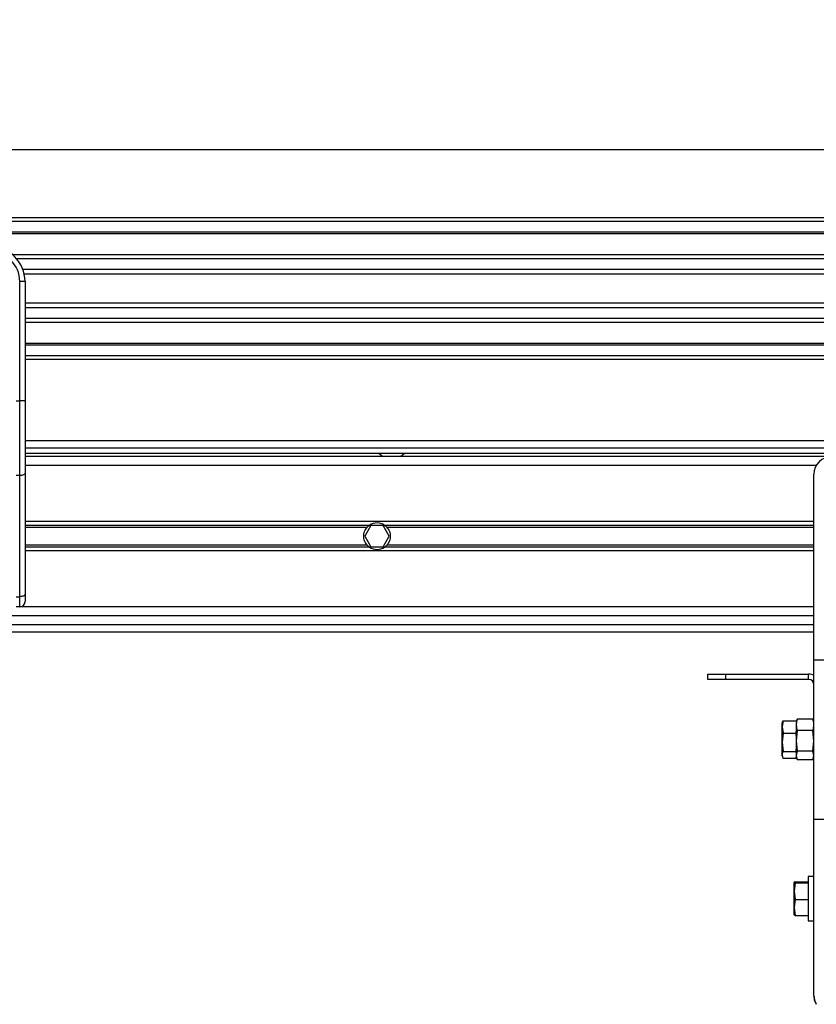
# Model space of a CAD drawing. Header units: millimetres. Extents: x 0 to 420, y 0 to 297.
# Tile 14 of 31: x 107 to 131, y 211 to 240. Entities that reach past the tile are written whole.
import ezdxf

# ---------------------------------------------------------------- set-up
doc = ezdxf.new("R2010")
doc.units = ezdxf.units.MM
doc.layers.add('QUOTE', color=174, linetype='Continuous')
doc.styles.add('SLDTEXTSTYLE3', font='TXT', dxfattribs={"width": 0.75})
doc.dimstyles.new('SLDDIMSTYLE0', dxfattribs={"dimtxt": 3, "dimasz": 3, "dimexe": 0, "dimexo": 0.0625, "dimgap": 0.75, "dimtad": 1, "dimlfac": 9.387434, "dimrnd": 1e-09, "dimzin": 12, "dimdsep": 46, "dimtxsty": 'SLDTEXTSTYLE3', "dimsah": 1, "dimcen": 0.09, "dimadec": 0, "dimazin": 3, "dimtfac": 1, "dimtdec": 3, "dimtofl": 0, "dimtmove": 0, "dimatfit": 3, "dimfxl": 0, "dimfrac": 2, "dimtolj": 1, "dimtzin": 12, "dimarcsym": 0})

# ---------------------------------------------------------------- blocks, each defined once
blk = doc.blocks.new('_D')
at = {"layer": 'QUOTE'}
for p, q in [((65.432, 226.922), (65.432, 238.561)), ((214.568, 226.922), (214.568, 238.561)), ((214.568, 236.561), (65.432, 236.561))]:
    blk.add_line(p, q, dxfattribs=at)
for points in [[(65.432, 236.561), (68.432, 236.061), (68.432, 237.061)], [(214.568, 236.561), (211.568, 237.061), (211.568, 236.061)]]:
    blk.add_solid(points, dxfattribs=at)
at = {"layer": 'QUOTE', "insert": (135.567, 240.428), "char_height": 3, "attachment_point": 1, "style": 'SLDTEXTSTYLE3'}
blk.add_mtext('1400', dxfattribs=at)

msp = doc.modelspace()

# ---------------------------------------------------------------- linework, layer by layer
at = {"color": 7, "linetype": 'Continuous', "lineweight": 25}
for p, q in [((214.5678, 234.5093), (65.4322, 234.5093)), ((214.5678, 234.4027), (65.4322, 234.4027)), ((214.5678, 234.0832), (65.4322, 234.0832)), ((214.5678, 234.0288), (65.4322, 234.0288)), ((173.6088, 233.4014), (106.3912, 233.4014)), ((173.4862, 233.2778), (106.5138, 233.2778)), ((173.3014, 232.9594), (106.6986, 232.9594)), ((106.6043, 228.998), (106.6043, 232.5918)), ((106.7641, 232.5918), (106.6043, 232.5918)), ((173.2597, 232.8155), (106.7403, 232.8155)), ((106.7641, 232.5918), (106.7641, 231.6518)), ((173.2359, 231.942), (106.7641, 231.942)), ((173.2359, 231.7981), (106.7641, 231.7981)), ((106.7641, 231.6518), (106.7641, 230.9752)), ((173.2359, 231.4797), (106.7641, 231.4797)), ((173.2359, 231.3561), (106.7641, 231.3561)), ((106.7641, 230.9752), (106.7641, 228.998)), ((173.2359, 230.7287), (106.7641, 230.7287)), ((173.2359, 230.6743), (106.7641, 230.6743)), ((173.2359, 230.3548), (106.7641, 230.3548)), ((173.2359, 230.2482), (106.7641, 230.2482)), ((106.4978, 228.998), (106.6043, 228.998)), ((106.6043, 226.7471), (106.6043, 228.998)), ((106.7641, 228.998), (106.6043, 228.998)), ((106.7641, 228.998), (106.7641, 226.8146)), ((173.2359, 227.7982), (106.7641, 227.7982)), ((106.7641, 227.5851), (173.2359, 227.5851)), ((106.7641, 227.4253), (173.2359, 227.4253)), ((131.0519, 227.3188), (106.7641, 227.3188)), ((117.4225, 227.4253), (117.5409, 227.3188)), ((118.0735, 227.3188), (118.1919, 227.4253)), ((130.5906, 227.0525), (106.7641, 227.0525)), ((106.6043, 226.7471), (106.4978, 226.7471)), ((106.6043, 223.099), (106.6043, 226.7471)), ((106.7641, 226.8146), (106.7641, 223.1665)), ((130.5192, 221.1936), (130.5192, 226.7862)), ((130.5192, 225.3641), (106.7641, 225.3641)), ((117.1333, 225.2486), (106.7641, 225.2486)), ((117.0648, 225.1874), (106.7641, 225.1874)), ((117.1788, 225.2415), (116.9943, 224.922)), ((117.5479, 225.2415), (117.1788, 225.2415)), ((117.7324, 224.922), (117.5479, 225.2415)), ((130.5192, 225.2486), (117.5934, 225.2486)), ((130.5192, 225.1874), (117.6619, 225.1874)), ((116.9943, 224.922), (117.1788, 224.6024)), ((117.5479, 224.6024), (117.7324, 224.922)), ((117.0648, 224.6565), (106.7641, 224.6565)), ((117.1333, 224.5954), (106.7641, 224.5954)), ((117.1788, 224.6024), (117.5479, 224.6024)), ((130.5192, 224.5954), (117.5934, 224.5954)), ((130.5192, 224.6565), (117.6619, 224.6565)), ((130.5192, 224.4799), (106.7641, 224.4799)), ((106.4978, 223.099), (106.6043, 223.099)), ((106.6043, 222.7915), (106.6043, 223.099)), ((106.7641, 223.1665), (106.7641, 222.9513)), ((106.6043, 222.7915), (106.4978, 222.7915)), ((130.5192, 222.7915), (106.6043, 222.7915)), ((130.5192, 222.5252), (85.1394, 222.5252)), ((68.3617, 222.2588), (130.5192, 222.2588)), ((65.4322, 222.0458), (130.5192, 222.0458)), ((130.5192, 216.3999), (130.5192, 221.1936)), ((130.5192, 221.1936), (132.1171, 221.1936)), ((127.3235, 220.6077), (127.3235, 220.7675)), ((127.3235, 220.7675), (127.8561, 220.7675)), ((127.8561, 220.7675), (127.8561, 220.6077)), ((127.8561, 220.7675), (130.3595, 220.7675)), ((130.3595, 220.6077), (130.3595, 220.7675)), ((127.8561, 220.6077), (127.3235, 220.6077)), ((130.3595, 220.6077), (127.8561, 220.6077)), ((129.5882, 219.3561), (129.5605, 219.1743)), ((129.5722, 219.3205), (129.5605, 219.2884)), ((129.5605, 219.1743), (129.5605, 219.2884)), ((129.5882, 219.3561), (129.9866, 219.3561)), ((130.0085, 219.3895), (129.9866, 219.3294)), ((129.9866, 219.3055), (129.9866, 219.2372)), ((129.9866, 219.2372), (129.9866, 219.0431)), ((130.0117, 219.3883), (130.0166, 219.4101)), ((130.4893, 219.4101), (130.0166, 219.4101)), ((130.4893, 219.4101), (130.4941, 219.3883)), ((130.5192, 219.3294), (130.4974, 219.3895)), ((129.5605, 219.1743), (129.5882, 218.9925)), ((129.5605, 218.7128), (129.5605, 219.1743)), ((129.5882, 218.9925), (129.5605, 218.7128)), ((129.5882, 218.9925), (129.9866, 218.9925)), ((130.0166, 219.0642), (129.9866, 218.7575)), ((129.9866, 218.9925), (129.9866, 219.0431)), ((129.9866, 218.9146), (129.9866, 218.9925)), ((129.9866, 218.9146), (129.9866, 218.7575)), ((130.4893, 219.0642), (130.0166, 219.0642)), ((130.5192, 218.7575), (130.4893, 219.0642)), ((129.5605, 218.7128), (129.5882, 218.4331)), ((129.5605, 218.3353), (129.5605, 218.7128)), ((129.9866, 218.7575), (130.0166, 218.4508)), ((129.9866, 218.7575), (129.9866, 218.511)), ((130.4893, 218.4508), (130.5192, 218.7575)), ((129.5605, 218.3051), (129.5605, 218.3353)), ((129.5605, 218.3051), (129.5722, 218.273)), ((129.5882, 218.4331), (129.9866, 218.4331)), ((129.9866, 218.4331), (129.9866, 218.511)), ((130.0166, 218.4508), (129.9866, 218.3171)), ((129.9866, 218.4059), (129.9866, 218.4331)), ((129.9866, 218.4059), (129.9866, 218.3171)), ((129.9866, 218.3171), (130.0166, 218.1834)), ((129.9866, 218.3171), (129.9866, 218.2641)), ((130.4893, 218.4508), (130.0166, 218.4508)), ((130.5192, 218.3171), (130.4893, 218.4508)), ((130.4893, 218.1834), (130.5192, 218.3171)), ((129.5882, 218.2374), (129.9866, 218.2374)), ((129.9866, 218.2641), (130.0085, 218.204)), ((129.9866, 218.2374), (129.9866, 218.2641)), ((130.4893, 218.1834), (130.0166, 218.1834)), ((130.4974, 218.204), (130.5192, 218.2641)), ((130.5192, 211.0866), (130.5192, 216.3999)), ((130.5192, 216.3999), (132.1171, 216.3999)), ((129.9229, 214.4953), (129.9227, 214.4948)), ((129.9227, 214.2281), (129.9227, 214.4942)), ((129.9504, 214.4805), (129.9227, 214.2281)), ((129.9504, 214.5079), (130.3488, 214.5079)), ((129.9504, 214.4805), (130.3488, 214.4805)), ((130.5192, 214.6689), (130.3488, 214.6689)), ((130.3488, 214.6689), (130.3488, 213.4845)), ((129.9227, 214.2281), (129.9504, 213.9757)), ((129.9227, 213.737), (129.9227, 214.2281)), ((129.9504, 213.9757), (129.9227, 213.737)), ((129.9504, 213.9757), (130.3488, 213.9757)), ((129.9227, 213.737), (129.9504, 213.4983)), ((129.9227, 213.512), (129.9227, 213.737)), ((129.9504, 213.4983), (130.3488, 213.4983)), ((130.3488, 213.4845), (130.3488, 213.3373)), ((130.3488, 213.3373), (130.5192, 213.3373)), ((130.5192, 211.0866), (130.5192, 211.0296)), ((130.5192, 211.0296), (130.5223, 211.0296)), ((130.5647, 210.8713), (130.5621, 210.8698)), ((130.5621, 210.8698), (130.5906, 210.8203))]:
    msp.add_line(p, q, dxfattribs=at)
at = {"color": 7, "linetype": 'Continuous', "lineweight": 25, "flags": 128}
for points in [[(106.7641, 226.8146), (106.761, 226.8014), (106.7519, 226.7888), (106.7372, 226.7771), (106.7173, 226.7668), (106.6931, 226.7584), (106.6654, 226.7522), (106.6355, 226.7484), (106.6043, 226.7471)], [(106.7641, 223.1665), (106.761, 223.1533), (106.7519, 223.1407), (106.7372, 223.129), (106.7173, 223.1188), (106.6931, 223.1104), (106.6654, 223.1041), (106.6355, 223.1003), (106.6043, 223.099)]]:
    msp.add_lwpolyline(points, dxfattribs=at)
at = {"color": 7, "linetype": 'Continuous', "lineweight": 25}
for centre, radius, start, end in [((105.6988, 232.5918), 1.0653, 0, 90), ((105.6988, 232.5918), 0.9055, 0, 90), ((131.0519, 226.7862), 0.5326, 90, 180), ((117.3634, 224.922), 0.3995, 54.84472, 125.15528), ((117.3634, 224.922), 0.3995, 234.84472, 305.15528), ((106.6043, 222.9513), 0.1598, 270, 0), ((130.3595, 220.4479), 0.3196, 60, 90), ((130.3595, 220.4479), 0.1598, 0, 90), ((131.0519, 211.0866), 0.5326, 180, 210), ((130.8388, 211.0296), 0.3196, 180, 210)]:
    msp.add_arc(centre, radius, start, end, dxfattribs=at)
for points, knots in [([(117.0648, 224.6565), (117.0492, 224.6741), (117.0352, 224.6929), (117.0105, 224.7331), (116.9997, 224.7548), (116.9822, 224.8001), (116.9755, 224.8234), (116.9663, 224.8716), (116.9639, 224.8968), (116.9639, 224.9464), (116.9661, 224.971), (116.9752, 225.0197), (116.9821, 225.0435), (116.9995, 225.0886), (117.0103, 225.1103), (117.0352, 225.1509), (117.0492, 225.1698), (117.0648, 225.1874)], [0, 0, 0, 0, 0.125, 0.125, 0.25, 0.25, 0.375, 0.375, 0.5, 0.5, 0.625, 0.625, 0.75, 0.75, 0.875, 0.875, 1, 1, 1, 1]), ([(117.0648, 225.1874), (117.0749, 225.1987), (117.0864, 225.2102), (117.1098, 225.231), (117.122, 225.2406), (117.1333, 225.2486)], [0, 0, 0, 0, 0.5, 0.5, 1, 1, 1, 1]), ([(117.5934, 225.2486), (117.6047, 225.2406), (117.6169, 225.2311), (117.6404, 225.2102), (117.6519, 225.1987), (117.6619, 225.1874)], [0, 0, 0, 0, 0.5, 0.5, 1, 1, 1, 1]), ([(117.6619, 225.1874), (117.6775, 225.1699), (117.6915, 225.151), (117.7162, 225.1108), (117.727, 225.0891), (117.7445, 225.0439), (117.7512, 225.0206), (117.7604, 224.9724), (117.7628, 224.9472), (117.7628, 224.8975), (117.7606, 224.8729), (117.7515, 224.8242), (117.7447, 224.8004), (117.7272, 224.7553), (117.7164, 224.7336), (117.6916, 224.693), (117.6775, 224.6741), (117.6619, 224.6565)], [0, 0, 0, 0, 0.125, 0.125, 0.25, 0.25, 0.375, 0.375, 0.5, 0.5, 0.625, 0.625, 0.75, 0.75, 0.875, 0.875, 1, 1, 1, 1]), ([(117.1333, 224.5954), (117.122, 224.6034), (117.1098, 224.6129), (117.0863, 224.6337), (117.0749, 224.6453), (117.0648, 224.6565)], [0, 0, 0, 0, 0.5, 0.5, 1, 1, 1, 1]), ([(117.6619, 224.6565), (117.6519, 224.6453), (117.6404, 224.6337), (117.6169, 224.6129), (117.6047, 224.6034), (117.5934, 224.5954)], [0, 0, 0, 0, 0.5, 0.5, 1, 1, 1, 1]), ([(129.5746, 219.3193), (129.5756, 219.3249), (129.5777, 219.3373), (129.5845, 219.3495), (129.5882, 219.3561)], [0, 0, 0, 0, 0.4538007, 1, 1, 1, 1]), ([(130.0166, 219.4101), (130.0125, 219.3969), (129.9946, 219.3398), (129.9901, 219.2818), (129.9866, 219.2372)], [0, 0, 0, 0, 0.2308557, 1, 1, 1, 1]), ([(129.9866, 219.2372), (129.992, 219.1815), (129.9975, 219.1235), (130.0159, 219.0665), (130.0166, 219.0642)], [0, 0, 0, 0, 0.9603374, 1, 1, 1, 1]), ([(130.5192, 219.2372), (130.5158, 219.2818), (130.5112, 219.3398), (130.4934, 219.3969), (130.4893, 219.4101)], [0, 0, 0, 0, 0.76914426, 1, 1, 1, 1]), ([(130.4893, 219.0642), (130.49, 219.0665), (130.5083, 219.1235), (130.5139, 219.1815), (130.5192, 219.2372)], [0, 0, 0, 0, 0.0396626, 1, 1, 1, 1]), ([(129.5882, 218.4331), (129.5848, 218.4265), (129.5682, 218.3941), (129.5639, 218.3613), (129.5605, 218.3353)], [0, 0, 0, 0, 0.2061857, 1, 1, 1, 1]), ([(129.5605, 218.3353), (129.5653, 218.3042), (129.5704, 218.2714), (129.5873, 218.2391), (129.5882, 218.2374)], [0, 0, 0, 0, 0.9470257, 1, 1, 1, 1]), ([(129.9504, 214.5079), (129.947, 214.507), (129.9304, 214.5024), (129.9261, 214.4979), (129.9227, 214.4942)], [0, 0, 0, 0, 0.20618569, 1, 1, 1, 1]), ([(129.9227, 214.4942), (129.9275, 214.4899), (129.9326, 214.4853), (129.9495, 214.4807), (129.9504, 214.4805)], [0, 0, 0, 0, 0.9470257, 1, 1, 1, 1]), ([(129.9504, 213.4983), (129.9495, 213.4986), (129.9326, 213.5031), (129.9275, 213.5077), (129.9227, 213.512)], [0, 0, 0, 0, 0.0529743, 1, 1, 1, 1])]:
    msp.add_open_spline(points, degree=3, knots=knots, dxfattribs=at)

# ---------------------------------------------------------------- dimensions: what is measured, and where the dimension line sits
at = {"layer": 'QUOTE'}
dim = msp.add_linear_dim(base=(65.4322, 236.5607), p1=(214.5678, 224.922), p2=(65.4322, 224.922), dimstyle='SLDDIMSTYLE0', dxfattribs=at)
dim.commit()
dim.dimension.update_dxf_attribs({"geometry": '_D', "text_midpoint": (140, 236.5607), "dimtype": 160})

doc.saveas('drawing.dxf')
